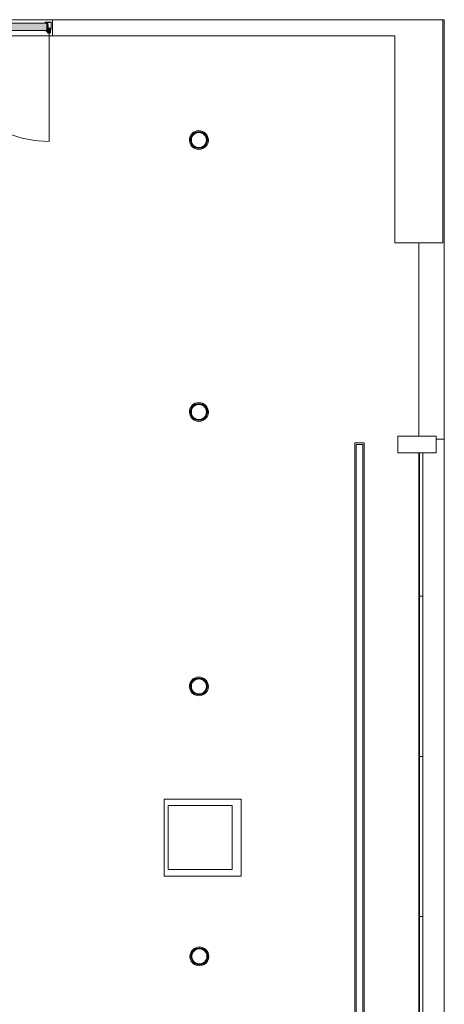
# Model space of a CAD drawing. Header units: inches. Extents: x -721 to 743, y -277 to 235.
# Tile 15 of 15: x 610 to 743, y -119 to 189. Entities that reach past the tile are written whole.
import ezdxf

# ---------------------------------------------------------------- set-up
doc = ezdxf.new("R2010")
doc.units = ezdxf.units.IN
doc.header["$MEASUREMENT"] = 0
for name, color, linetype, lineweight in [('A-CLNG', 13, 'Continuous', 13), ('A-DETL-GENF', 92, 'Continuous', 13), ('A-DETL-GENF-HDLN', 1, 'Continuous', 13), ('A-DOOR', 31, 'Continuous', 13), ('A-FLOR', 192, 'Continuous', 13), ('A-GLAZ-CURT', 52, 'Continuous', 13), ('A-GLAZ-CWMG', 51, 'Continuous', 13), ('A-WALL', 113, 'Continuous', 13), ('E-LITE-EQPM', 33, 'Continuous', 13), ('I-WALL', 2, 'Continuous', 13), ('M-HVAC-CDFF', 50, 'Continuous', 13)]:
    doc.layers.add(name, color=color, linetype=linetype, lineweight=lineweight)
pattern_1 = [(180, (24, 0), (6e-17, 0.51), []), (180, (24, -0.255), (6e-17, 0.51), []), (270, (24, 0), (-0.51, -3e-17), []), (270, (23.745, 0), (-0.51, -3e-17), [])]

# ---------------------------------------------------------------- blocks, each defined once
blk = doc.blocks.new('Door Single Panel - 36_ x 102_-2236063-Level 15')
at = {"layer": 'A-DETL-GENF'}
for points in [[(-17.27, 1.83), (-17.38, 1.83), (-17.65, 1.66), (-17.72, 1.46), (-17.84, 0.3), (-17.65, 0.26), (-17.57, 1.03), (-17.27, 1.01), (-17.05, 1.1), (-16.88, 1.24), (-16.6, 0.91), (-16.41, 0.91), (-16.45, 1.03), (-17.07, 1.75), (-17.17, 1.8)], [(-17.31, 0.91), (-17.31, 0.37), (-17.25, 0.37), (-17.25, 0.85), (-16.66, 0.85), (-16.66, -1.46), (16.62, -1.46), (16.62, 0.85), (17.21, 0.85), (17.21, 0.37), (17.27, 0.37), (17.27, 0.91), (-11.91, 0.91)]]:
    blk.add_hatch(color=55, dxfattribs=at).paths.add_polyline_path(points, flags=0)
h = blk.add_hatch(color=55, dxfattribs=at)
h.paths.add_polyline_path([(16.69, 0.89), (16.69, 0.79), (16.82, 0.77)], flags=0)
h.paths.add_polyline_path([(16.99, 0.89), (16.69, 0.89), (16.88, 0.8)], flags=0)
h.paths.add_polyline_path([(-16.73, 0.88), (-17.03, 0.88), (-16.92, 0.79)], flags=0)
h.paths.add_polyline_path([(-16.73, 0.88), (-16.86, 0.76), (-16.73, 0.79)], flags=0)
h.paths.add_polyline_path([(16.71, 0.72), (16.74, 0.62), (16.8, 0.7)], flags=0)
h.paths.add_polyline_path([(-16.74, 0.71), (-16.83, 0.69), (-16.78, 0.61)], flags=0)
h.paths.add_polyline_path([(16.86, 0.64), (16.74, 0.58), (16.74, 0.5), (16.86, 0.44)], flags=0)
h.paths.add_polyline_path([(16.99, 0.64), (16.99, 0.44), (17.1, 0.5), (17.1, 0.58)], flags=0)
h.paths.add_polyline_path([(-17.03, 0.63), (-17.14, 0.57), (-17.14, 0.49), (-17.03, 0.44), (-17.03, 0.51)], flags=0)
h.paths.add_polyline_path([(-16.9, 0.63), (-16.9, 0.44), (-16.78, 0.51), (-16.78, 0.58)], flags=0)
h.paths.add_polyline_path([(16.75, 0.49), (16.71, 0.36), (16.8, 0.38)], flags=0)
h.paths.add_polyline_path([(-16.78, 0.48), (-16.83, 0.38), (-16.74, 0.35)], flags=0)
h.paths.add_polyline_path([(17.04, 0.21), (17.16, 0.19), (17.16, 0.29)], flags=0)
h.paths.add_polyline_path([(16.92, 0.21), (17.04, 0.21), (16.96, 0.28)], flags=0)
h.paths.add_polyline_path([(16.81, 0.21), (16.92, 0.21), (16.88, 0.28)], flags=0)
h.paths.add_polyline_path([(16.82, 0.32), (16.69, 0.29), (16.69, 0.19), (16.81, 0.21)], flags=0)
h.paths.add_polyline_path([(17.03, 0.32), (17.04, 0.21), (17.15, 0.31)], flags=0)
h.paths.add_polyline_path([(-17.08, 0.21), (-17.19, 0.28), (-17.19, 0.19)], flags=0)
h.paths.add_polyline_path([(-16.96, 0.21), (-17, 0.28), (-17.08, 0.21)], flags=0)
h.paths.add_polyline_path([(-16.84, 0.21), (-16.92, 0.28), (-16.96, 0.21)], flags=0)
h.paths.add_polyline_path([(-16.86, 0.31), (-16.84, 0.21), (-16.73, 0.19), (-16.73, 0.28)], flags=0)
h.paths.add_polyline_path([(-17.07, 0.31), (-17.18, 0.3), (-17.08, 0.21)], flags=0)
at = {"layer": 'A-DOOR'}
h = blk.add_hatch(color=55, dxfattribs=at)
h.paths.add_polyline_path([(-16.94, 0.26), (-17.88, 0.26), (-17.88, 0.18), (-16.94, 0.18)], flags=0)
h.paths.add_polyline_path([(17.88, 0.26), (16.94, 0.26), (16.94, 0.18), (17.88, 0.18)], flags=0)
h.paths.add_polyline_path([(-18, 0.14), (-18, -1.59), (-17.92, -1.59), (-17.92, 0.14)], flags=0)
h.paths.add_polyline_path([(18, 0.14), (17.92, 0.14), (17.92, -1.59), (18, -1.59), (18, -0.73)], flags=0)
h.paths.add_polyline_path([(-16.9, -0.01), (-16.98, -0.01), (-16.98, -0.8), (-16.9, -0.8)], flags=0)
h.paths.add_polyline_path([(16.98, -0.01), (16.9, -0.01), (16.9, -0.8), (16.98, -0.8)], flags=0)
h.paths.add_polyline_path([(-16.82, -0.93), (-16.9, -0.94), (-16.9, -1.51), (-16.82, -1.51)], flags=0)
h.paths.add_polyline_path([(16.82, -0.93), (16.82, -1.51), (16.9, -1.51), (16.9, -0.94)], flags=0)
h.paths.add_polyline_path([(-16.78, -1.55), (-16.78, -1.63), (-17.88, -1.63), (-17.88, -1.71), (-16.11, -1.71), (-16.03, -1.63), (-16.11, -1.55)], flags=0)
h.paths.add_polyline_path([(16.78, -1.55), (16.11, -1.55), (16.03, -1.63), (16.11, -1.71), (17.88, -1.71), (17.88, -1.63), (16.78, -1.63)], flags=0)
at = {"layer": 'A-DETL-GENF', "color": 55}
for p, q in [((-18, 0.14), (-18, -0.73)), ((-17.92, -0.73), (-17.92, 0.14)), ((-16.94, 0.26), (-17.88, 0.26)), ((-17.88, 0.18), (-16.94, 0.18)), ((-17.72, 1.46), (-17.84, 0.3)), ((-17.84, 0.3), (-17.84, 0.26)), ((-17.84, 0.26), (-17.65, 0.26)), ((-17.65, 0.26), (-17.57, 1.03)), ((-17.57, 1.03), (-17.35, 1.01)), ((17.27, 0.91), (-17.31, 0.91)), ((-17.31, 0.91), (-17.31, 0.37)), ((-17.31, 0.37), (-17.25, 0.37)), ((-17.25, 0.37), (-17.25, 0.85)), ((-17.25, 0.85), (-16.66, 0.85)), ((-17.16, 0.56), (-17.24, 0.56)), ((-17.24, 0.56), (-17.24, 0.51)), ((-17.24, 0.51), (-17.16, 0.51)), ((-17.19, 0.28), (-17.22, 0.23)), ((-17.03, 0.88), (-17.08, 0.85)), ((-17.05, 1.1), (-16.88, 1.24)), ((-16.73, 0.88), (-17.03, 0.88)), ((-16.45, 1.03), (-16.99, 1.68)), ((-16.91, 0.11), (-16.94, 0.08)), ((-16.88, 1.24), (-16.6, 0.91)), ((-16.88, 0.02), (-16.85, 0.05)), ((-16.78, 0.61), (-16.74, 0.71)), ((-16.74, 0.35), (-16.78, 0.48)), ((-16.68, 0.56), (-16.76, 0.56)), ((-16.76, 0.51), (-16.68, 0.51)), ((-16.73, 0.79), (-16.7, 0.83)), ((-16.7, 0.23), (-16.73, 0.28)), ((-16.68, 0.51), (-16.68, 0.56)), ((-16.66, 0.85), (-16.66, -1.46)), ((-16.6, 0.91), (-16.41, 0.91)), ((-16.6, 0.85), (-16.6, -1.4)), ((16.56, 0.85), (-16.6, 0.85)), ((16.56, -1.4), (16.56, 0.85)), ((16.62, -1.46), (16.62, 0.85)), ((16.62, 0.85), (17.21, 0.85)), ((16.72, 0.56), (16.64, 0.56)), ((16.64, 0.56), (16.64, 0.52)), ((16.64, 0.52), (16.72, 0.52)), ((16.66, 0.84), (16.69, 0.79)), ((16.69, 0.29), (16.66, 0.24)), ((16.99, 0.89), (16.69, 0.89)), ((16.71, 0.72), (16.74, 0.62)), ((16.75, 0.49), (16.71, 0.36)), ((16.85, 0.05), (16.88, 0.02)), ((16.94, 0.08), (16.91, 0.11)), ((17.88, 0.26), (16.94, 0.26)), ((16.94, 0.18), (17.88, 0.18)), ((17.05, 0.86), (16.99, 0.89)), ((17.21, 0.56), (17.12, 0.56)), ((17.12, 0.52), (17.21, 0.52)), ((17.18, 0.24), (17.16, 0.29)), ((17.21, 0.85), (17.21, 0.37)), ((17.21, 0.52), (17.21, 0.56)), ((17.21, 0.37), (17.27, 0.37)), ((17.27, 0.37), (17.27, 0.91)), ((17.92, 0.14), (17.92, -0.73)), ((18, -0.73), (18, 0.14)), ((-18, -0.73), (-18, -1.59)), ((-17.92, -1.59), (-17.92, -0.73)), ((-16.78, -1.63), (-17.88, -1.63)), ((-17.88, -1.71), (-16.11, -1.71)), ((-16.98, -0.01), (-16.98, -0.8)), ((-16.94, -0.88), (-16.91, -0.91)), ((-16.9, -0.8), (-16.9, -0.01)), ((-16.9, -0.94), (-16.9, -1.51)), ((-16.85, -0.86), (-16.89, -0.83)), ((-16.82, -1.51), (-16.82, -0.93)), ((-16.11, -1.55), (-16.78, -1.55)), ((-16.78, -1.63), (-16.11, -1.63)), ((-16.66, -1.46), (16.62, -1.46)), ((-16.6, -1.4), (16.56, -1.4)), ((16.78, -1.55), (16.11, -1.55)), ((16.78, -1.63), (16.11, -1.63)), ((16.11, -1.71), (17.88, -1.71)), ((17.88, -1.63), (16.78, -1.63)), ((16.82, -0.93), (16.82, -1.51)), ((16.89, -0.83), (16.85, -0.86)), ((16.9, -0.01), (16.9, -0.8)), ((16.9, -1.51), (16.9, -0.94)), ((16.91, -0.91), (16.94, -0.88)), ((16.98, -0.8), (16.98, -0.01)), ((17.92, -0.73), (17.92, -1.59)), ((18, -1.59), (18, -0.73))]:
    blk.add_line(p, q, dxfattribs=at)
for centre, radius, start, end in [((-17.88, 0.14), 0.118, 90, 180), ((-17.88, 0.14), 0.0391, 90, 180), ((-17.31, 1.42), 0.413, 39.8204, 174.1501), ((-17.31, 1.42), 0.413, 264.1501, 309.8204), ((-17.19, 0.22), 0.0319, 149.9309, 270), ((-17.28, 0.34), 0.103, 328.1405, 3.5714), ((-17.01, -0.51), 0.718, 86.0201, 104.6861), ((-17.02, 0.71), 0.156, 113.0477, 215.6642), ((-17.03, 0.36), 0.15, 140.22, 186.4092), ((-17.18, 0.59), 0.0389, 293.5678, 43.6385), ((-17.18, 0.48), 0.0389, 327.5947, 66.4322), ((-16.85, -0.01), 0.127, 135, 180), ((-16.91, -0.51), 0.718, 75.3139, 93.9799), ((-16.94, 0.14), 0.118, 315, 90), ((-16.94, 0.14), 0.0394, 316.3386, 99.5343), ((-16.85, -0.01), 0.0478, 135, 180), ((-16.75, 0.59), 0.0389, 147.6703, 246.4304), ((-16.75, 0.48), 0.0389, 113.5696, 168.4934), ((-16.64, 0.73), 0.103, 148.1405, 191.9891), ((-16.64, 0.34), 0.103, 170.1242, 211.8595), ((-16.73, 0.85), 0.0319, 329.9309, 90), ((-16.73, 0.22), 0.0319, 270, 30.0691), ((-16.6, 0.91), 0.197, 0, 39.8204), ((16.69, 0.86), 0.0319, 90, 210.0691), ((16.69, 0.22), 0.0319, 149.9309, 270), ((16.6, 0.74), 0.103, 348.0109, 31.8595), ((16.6, 0.34), 0.103, 328.1405, 9.8758), ((16.87, -0.5), 0.718, 86.0201, 104.6861), ((16.71, 0.6), 0.0389, 293.5696, 32.3297), ((16.71, 0.48), 0.0389, 11.5066, 66.4304), ((16.94, 0.14), 0.118, 90, 225), ((16.85, -0.01), 0.0478, 0, 45), ((16.94, 0.14), 0.0394, 80.4657, 223.6614), ((16.97, -0.5), 0.718, 75.3139, 93.9799), ((16.85, -0.01), 0.127, 0, 45), ((16.98, 0.72), 0.156, 324.3358, 66.9523), ((17.14, 0.6), 0.0389, 136.3615, 246.4322), ((17.14, 0.48), 0.0389, 113.5678, 212.4053), ((16.99, 0.37), 0.15, 353.5908, 39.78), ((17.24, 0.34), 0.103, 176.4286, 211.8595), ((17.16, 0.22), 0.0319, 270, 30.0691), ((17.88, 0.14), 0.118, 360, 90), ((17.88, 0.14), 0.0391, 360, 90), ((-17.88, -1.59), 0.118, 180, 270), ((-17.88, -1.59), 0.0393, 180, 270), ((-16.86, -0.8), 0.12, 180, 225), ((-16.94, -0.94), 0.0421, 0, 45), ((-16.86, -0.8), 0.0415, 180, 225), ((-16.78, -1.51), 0.118, 180, 270), ((-16.92, -0.93), 0.0999, 360, 45), ((-16.78, -1.51), 0.0394, 180, 270), ((-16.11, -1.63), 0.0789, 358.9614, 90), ((-16.11, -1.63), 0.0789, 270, 360), ((16.11, -1.63), 0.0789, 90, 181.0386), ((16.11, -1.63), 0.0789, 180, 270), ((16.78, -1.51), 0.0394, 270, 0), ((16.78, -1.51), 0.118, 270, 0), ((16.92, -0.93), 0.0999, 135, 180), ((16.86, -0.8), 0.0415, 315, 360), ((16.94, -0.94), 0.0421, 135, 180), ((16.86, -0.8), 0.12, 315, 0), ((17.88, -1.59), 0.118, 270, 0), ((17.88, -1.59), 0.0393, 270, 360)]:
    blk.add_arc(centre, radius, start, end, dxfattribs=at)
for points in [[(-17.09, 0.71), (-17.09, 0.72), (-17.08, 0.74), (-17.05, 0.77), (-17, 0.79), (-16.95, 0.8), (-16.9, 0.79), (-16.86, 0.77), (-16.84, 0.74), (-16.83, 0.72), (-16.83, 0.71)], [(-16.83, 0.71), (-16.83, 0.7), (-16.84, 0.67), (-16.87, 0.64), (-16.92, 0.62), (-16.97, 0.62), (-17.02, 0.63), (-17.06, 0.65), (-17.09, 0.68), (-17.09, 0.7), (-17.09, 0.71)], [(-17.09, 0.36), (-17.09, 0.37), (-17.08, 0.4), (-17.05, 0.43), (-17, 0.44), (-16.95, 0.45), (-16.9, 0.44), (-16.86, 0.42), (-16.84, 0.39), (-16.83, 0.37), (-16.83, 0.36)], [(-16.83, 0.36), (-16.83, 0.35), (-16.84, 0.32), (-16.87, 0.29), (-16.92, 0.27), (-16.97, 0.27), (-17.02, 0.28), (-17.06, 0.3), (-17.09, 0.33), (-17.09, 0.35), (-17.09, 0.36)], [(16.79, 0.71), (16.79, 0.73), (16.8, 0.75), (16.83, 0.78), (16.88, 0.8), (16.94, 0.8), (16.98, 0.79), (17.02, 0.77), (17.05, 0.75), (17.05, 0.73), (17.05, 0.71)], [(17.05, 0.71), (17.05, 0.7), (17.05, 0.68), (17.01, 0.65), (16.97, 0.63), (16.91, 0.63), (16.86, 0.64), (16.83, 0.65), (16.8, 0.68), (16.79, 0.7), (16.79, 0.71)], [(16.79, 0.37), (16.79, 0.38), (16.8, 0.4), (16.83, 0.43), (16.88, 0.45), (16.94, 0.46), (16.98, 0.45), (17.02, 0.43), (17.05, 0.4), (17.05, 0.38), (17.05, 0.37)], [(17.05, 0.37), (17.05, 0.35), (17.05, 0.33), (17.01, 0.3), (16.97, 0.28), (16.91, 0.28), (16.86, 0.29), (16.83, 0.31), (16.8, 0.33), (16.79, 0.36), (16.79, 0.37)]]:
    blk.add_open_spline(points, degree=3, knots=[0, 0, 0, 0, 0.133333, 0.266667, 0.4, 0.533333, 0.65, 0.766667, 0.883333, 1, 1, 1, 1], dxfattribs=at)
at = {"layer": 'A-DETL-GENF-HDLN', "color": 55}
blk.add_line((-17.31, 0.91), (-17.31, 35.49), dxfattribs=at)
blk.add_arc((-17.31, 0.91), 34.58, 360, 90, dxfattribs=at)
at = {"layer": 'A-DOOR', "color": 55}
for p, q in [((-18.39, 2.5), (18.39, 2.5)), ((-18.39, -2.5), (-18.39, 2.5)), ((18.39, 2.5), (18.39, -2.5)), ((18.39, -2.5), (-18.39, -2.5))]:
    blk.add_line(p, q, dxfattribs=at)
blk = doc.blocks.new('System Panel - Glazed-2238465-Level 15')
at = {"layer": 'A-GLAZ-CURT', "color": 8, "lineweight": 20}
for p, q in [((-22.375, 0.75), (-22.375, 1.75)), ((-22.375, 1.75), (22.375, 1.75)), ((22.375, 0.75), (-22.375, 0.75)), ((22.375, 1.75), (22.375, 0.75))]:
    blk.add_line(p, q, dxfattribs=at)
blk = doc.blocks.new('Rectangular Mullion - 2_5_ x 5_ rectangular 2-2238456-Level 15')
at = {"layer": 'A-GLAZ-CWMG', "color": 8, "lineweight": 20}
for p, q in [((-5.25, 6), (0, 6)), ((-5.25, -6), (-5.25, 6)), ((0, 6), (0, -6)), ((0, -6), (-5.25, -6))]:
    blk.add_line(p, q, dxfattribs=at)
blk = doc.blocks.new('System Panel - Glazed-2238520-Level 15')
at = {"layer": 'A-GLAZ-CURT', "color": 8, "lineweight": 20}
for p, q in [((-25, 0.75), (-25, 1.75)), ((-25, 1.75), (25, 1.75)), ((25, 0.75), (-25, 0.75)), ((25, 1.75), (25, 0.75))]:
    blk.add_line(p, q, dxfattribs=at)
blk = doc.blocks.new('Ceiling Light - Linear Box - 20_ 3_-2617152-Level 15')
at = {"layer": 'E-LITE-EQPM', "color": 55}
for p, q in [((-121.5, -1.5), (-121.5, 1.5)), ((-121.5, 1.5), (121.5, 1.5)), ((-121.5, -1.5), (-121.5, 1.5)), ((-121.5, 1.5), (121.5, 1.5)), ((121, 1), (-121, 1)), ((-121, 1), (-121, -1)), ((121, -1), (121, 1)), ((121.5, 1.5), (121.5, -1.5)), ((121.5, 1.5), (121.5, -1.5)), ((121.5, -1.5), (-121.5, -1.5)), ((121.5, -1.5), (-121.5, -1.5)), ((-121, -1), (121, -1))]:
    blk.add_line(p, q, dxfattribs=at)
blk = doc.blocks.new('Round Ceiling Light - Round Ceiling Light-V7-Level 15')
at = {"layer": 'E-LITE-EQPM', "lineweight": 9}
h = blk.add_hatch(dxfattribs=at)
h.set_pattern_fill('FP_4', color=135, style=0, pattern_type=2)
h.set_pattern_definition(pattern_1)
h.paths.add_polyline_path([(-0.54, 2.38), (0.54, 2.38), (1.52, 1.91), (2.2, 1.06), (2.44, 0), (2.36, 0), (2.13, 1.02), (1.47, 1.85), (0.53, 2.3), (-0.53, 2.3), (-1.47, 1.85), (-2.13, 1.02), (-2.36, 0), (-2.44, 0), (-2.2, 1.06), (-1.52, 1.91), (-1.07, 2.13)], flags=0)
h = blk.add_hatch(dxfattribs=at)
h.set_pattern_fill('FP_4', color=135, style=0, pattern_type=2)
h.set_pattern_definition(pattern_1)
h.paths.add_polyline_path([(2.36, 0), (2.44, 0), (2.2, -1.06), (1.52, -1.91), (0.54, -2.38), (-0.54, -2.38), (-1.52, -1.91), (-2.2, -1.06), (-2.44, 0), (-2.36, 0), (-2.13, -1.02), (-1.47, -1.85), (-0.53, -2.3), (0.57, -2.28), (1.47, -1.85), (2.13, -1.02), (2.34, -0.08)], flags=0)
at = {"layer": 'E-LITE-EQPM', "color": 55}
for radius, start, end in [(2.95, 360, 180), (2.64, 360, 180), (2.44, 360, 180), (2.36, 0, 180), (2.95, 180, 360), (2.64, 180, 360), (2.44, 180, 360), (2.36, 180, 0)]:
    blk.add_arc((0, 0), radius, start, end, dxfattribs=at)
blk = doc.blocks.new('Square Supply Diffuser _1_ - 20 x 20-2028555-Level 15')
at = {"layer": 'M-HVAC-CDFF', "color": 55}
for p, q in [((-10, -10), (-10, 10)), ((-10, 10), (10, 10)), ((10, 10), (10, -10)), ((10, -10), (-10, -10))]:
    blk.add_line(p, q, dxfattribs=at)
blk = doc.blocks.new('Square Supply Diffuser _1_ - 24x 24-2648297-Level 15')
at = {"layer": 'M-HVAC-CDFF', "color": 55}
for p, q in [((-12, -12), (-12, 12)), ((-12, 12), (12, 12)), ((12, 12), (12, -12)), ((12, -12), (-12, -12))]:
    blk.add_line(p, q, dxfattribs=at)

msp = doc.modelspace()

# ---------------------------------------------------------------- linework, layer by layer
at = {"layer": 'A-CLNG', "color": 55}
for p, q in [((734.56, 119.14), (734.56, 58.81)), ((734.56, 53.56), (734.56, -221.16))]:
    msp.add_line(p, q, dxfattribs=at)
at = {"layer": 'A-FLOR', "color": 55}
for p, q in [((742.06, 188.81), (742.56, 188.81)), ((742.56, 188.81), (742.56, 57.81))]:
    msp.add_line(p, q, dxfattribs=at)
at = {"layer": 'A-WALL', "color": 8, "lineweight": 20}
for p, q in [((727.05, 119.14), (727.05, 183.81)), ((737.06, 119.14), (727.05, 119.14))]:
    msp.add_line(p, q, dxfattribs=at)
at = {"layer": 'A-WALL', "color": 55}
for p, q in [((742.56, 57.81), (740.06, 57.81)), ((742.56, -221.16), (742.56, 57.81))]:
    msp.add_line(p, q, dxfattribs=at)
at = {"layer": 'I-WALL', "color": 8, "lineweight": 20}
for p, q in [((620.2, 188.81), (742.06, 188.81)), ((742.06, 188.81), (742.06, 119.14)), ((727.05, 183.81), (620.2, 183.81)), ((742.06, 119.14), (737.06, 119.14))]:
    msp.add_line(p, q, dxfattribs=at)

# ---------------------------------------------------------------- block references
at = {"layer": 'A-DOOR', "color": 55, "rotation": 180}
msp.add_blockref('Door Single Panel - 36_ x 102_-2236063-Level 15', (601.81, 186.31), dxfattribs=at)
at = {"layer": 'A-GLAZ-CURT', "color": 55, "rotation": 269.9999999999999}
for name, p in [('System Panel - Glazed-2238465-Level 15', (734.06, 31.19)), ('System Panel - Glazed-2238520-Level 15', (734.06, -16.19)), ('System Panel - Glazed-2238520-Level 15', (734.06, -66.19)), ('System Panel - Glazed-2238520-Level 15', (734.06, -116.19))]:
    msp.add_blockref(name, p, dxfattribs=at)
at = {"layer": 'A-GLAZ-CWMG', "color": 55, "rotation": 89.99999999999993}
msp.add_blockref('Rectangular Mullion - 2_5_ x 5_ rectangular 2-2238456-Level 15', (734.06, 58.81), dxfattribs=at)
at = {"layer": 'E-LITE-EQPM', "color": 55, "extrusion": (0, 0, -1), "rotation": 180}
for p in [(-665.9, 151.23), (-665.9, 66.34), (-665.9, -19.33), (-666.05, -103.61)]:
    msp.add_blockref('Round Ceiling Light - Round Ceiling Light-V7-Level 15', p, dxfattribs=at)
at = {"layer": 'E-LITE-EQPM', "color": 55, "rotation": 89.9999999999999}
msp.add_blockref('Ceiling Light - Linear Box - 20_ 3_-2617152-Level 15', (716.06, -64.82), dxfattribs=at)
at = {"layer": 'M-HVAC-CDFF', "color": 55}
for name, p in [('Square Supply Diffuser _1_ - 24x 24-2648297-Level 15', (667.06, -66.57)), ('Square Supply Diffuser _1_ - 20 x 20-2028555-Level 15', (666.29, -66.47))]:
    msp.add_blockref(name, p, dxfattribs=at)

doc.saveas('drawing.dxf')
